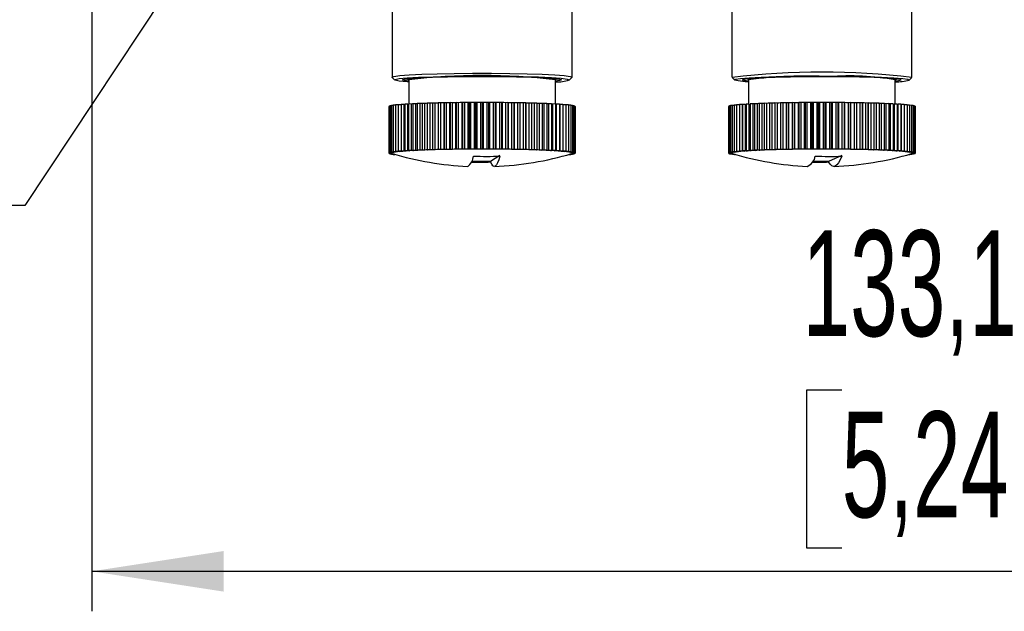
# Model space of a CAD drawing. Header units: millimetres. Extents: x 0 to 210, y 0 to 148.
# Tile 23 of 52: x 108.51 to 120.82, y 35.58 to 42.98. Entities that reach past the tile are written whole.
import ezdxf

# ---------------------------------------------------------------- set-up
doc = ezdxf.new("R2010")
doc.units = ezdxf.units.MM
doc.header["$LTSCALE"] = 0.5
doc.layers.add('FORMAT', color=7, linetype='Continuous')
doc.styles.add('SLDTEXTSTYLE0', font='TXT', dxfattribs={"width": 0.605})
doc.dimstyles.new('SLDDIMSTYLE10', dxfattribs={"dimtxt": 1.284159, "dimasz": 1.651, "dimexe": 0, "dimexo": 0.0625, "dimgap": 0.32104, "dimtad": 0, "dimtih": 1, "dimtoh": 1, "dimdec": 1, "dimlfac": 6, "dimrnd": 1e-09, "dimzin": 12, "dimdsep": 46, "dimtxsty": 'SLDTEXTSTYLE0', "dimblk1": 'NONE', "dimsah": 1, "dimcen": 0, "dimadec": 0, "dimazin": 3, "dimtfac": 1, "dimtdec": 1, "dimtmove": 0, "dimatfit": 3, "dimldrblk": 'NONE', "dimfxl": 0, "dimfrac": 2, "dimtolj": 1, "dimtzin": 12, "dimarcsym": 0})
doc.dimstyles.new('SLDDIMSTYLE3', dxfattribs={"dimtxt": 1.284159, "dimasz": 1.651, "dimexe": 0, "dimexo": 0.0625, "dimgap": 0.32104, "dimtad": 1, "dimdec": 1, "dimlfac": 6, "dimrnd": 1e-09, "dimzin": 12, "dimdsep": 46, "dimtxsty": 'SLDTEXTSTYLE0', "dimsah": 1, "dimcen": 0.09, "dimadec": 0, "dimazin": 3, "dimtfac": 1, "dimtdec": 1, "dimtofl": 0, "dimtmove": 0, "dimatfit": 3, "dimfxl": 0, "dimfrac": 2, "dimtolj": 1, "dimtzin": 12, "dimarcsym": 0})

# ---------------------------------------------------------------- blocks, each defined once
blk = doc.blocks.new('_D_17')
at = {"layer": 'FORMAT'}
for p, q in [((109.412, 47.037), (109.412, 35.58)), ((131.593, 46.642), (131.593, 35.58)), ((118.788, 38.346), (118.347, 38.346)), ((118.347, 38.346), (118.347, 36.374)), ((122.217, 38.346), (122.658, 38.346)), ((122.658, 38.346), (122.658, 36.374)), ((118.347, 36.374), (118.788, 36.374)), ((122.658, 36.374), (122.217, 36.374)), ((109.412, 36.08), (131.593, 36.08))]:
    blk.add_line(p, q, dxfattribs=at)
for points in [[(109.412, 36.08), (111.063, 35.826), (111.063, 36.334)], [(131.593, 36.08), (129.942, 36.334), (129.942, 35.826)]]:
    blk.add_solid(points, dxfattribs=at)
at = {"layer": 'FORMAT', "char_height": 1.3229, "attachment_point": 1, "style": 'SLDTEXTSTYLE0'}
for s, insert in [('133,1', (118.298, 40.345)), ('5,24', (118.788, 38.079))]:
    blk.add_mtext(s, dxfattribs=dict(at, insert=insert))
blk = doc.blocks.new('SW_SYMBOL_HOLE_DEPTH')
at = {"layer": 'FORMAT', "color": 0}
for p, q in [((0, 437.5), (400, 437.5)), ((200, 437.5), (200, 37.5)), ((50, 277.5), (200, 37.5)), ((350, 277.5), (200, 37.5))]:
    blk.add_line(p, q, dxfattribs=at)
blk = doc.blocks.new('_D_20')
at = {"layer": 'FORMAT'}
for p, q in [((113.972, 48.795), (113.585, 48.212)), ((113.585, 48.212), (108.577, 40.657)), ((108.577, 40.657), (91.015, 40.657))]:
    blk.add_line(p, q, dxfattribs=at)
blk.add_solid([(113.585, 48.212), (112.461, 46.976), (112.885, 46.695)], dxfattribs=at)
at = {"layer": 'FORMAT', "xscale": 0.003410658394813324, "yscale": 0.003410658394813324, "zscale": 0.003410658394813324}
blk.add_blockref('SW_SYMBOL_HOLE_DEPTH', (99.149, 40.849), dxfattribs=at)
at = {"layer": 'FORMAT', "char_height": 1.3229, "attachment_point": 1, "style": 'SLDTEXTSTYLE0'}
for s, insert in [('10 [0.39]', (100.924, 42.363)), ('4xM5x0.8', (91.015, 42.363))]:
    blk.add_mtext(s, dxfattribs=dict(at, insert=insert))
blk = doc.blocks.new('_None')

msp = doc.modelspace()

# ---------------------------------------------------------------- linework, layer by layer
at = {"color": 7, "linetype": 'Continuous', "lineweight": 25}
for p, q in [((113.166053, 43.475826), (113.166053, 42.260317)), ((115.416053, 42.260317), (115.416053, 43.475826)), ((117.416053, 43.475826), (117.416053, 42.260317)), ((119.666053, 42.260317), (119.666053, 43.475826)), ((113.167126, 42.258175), (113.200428, 42.224937)), ((113.358582, 42.241917), (113.374387, 42.226142)), ((113.374387, 42.227016), (113.374387, 41.925325)), ((115.20772, 42.226142), (115.223525, 42.241917)), ((115.20772, 41.925302), (115.20772, 42.227016)), ((115.381679, 42.224937), (115.414981, 42.258175)), ((115.416053, 42.260317), (115.414981, 42.258175)), ((117.417126, 42.258175), (117.450428, 42.224937)), ((117.608582, 42.241917), (117.624387, 42.226142)), ((117.624387, 42.227016), (117.624387, 41.923549)), ((119.45772, 42.226142), (119.473525, 42.241917)), ((119.45772, 41.924026), (119.45772, 42.227016)), ((119.631679, 42.224937), (119.664981, 42.258175)), ((113.125087, 41.892237), (113.125087, 41.309459)), ((113.125108, 41.892237), (113.125087, 41.892237)), ((113.13081, 41.895921), (113.125108, 41.895789)), ((113.125108, 41.895789), (113.125108, 41.313011)), ((113.142164, 41.899552), (113.13081, 41.899332)), ((113.13081, 41.899332), (113.13081, 41.316554)), ((113.159115, 41.903118), (113.142164, 41.902849)), ((113.142164, 41.902849), (113.142164, 41.320071)), ((113.181581, 41.906604), (113.159115, 41.906324)), ((113.159115, 41.906324), (113.159115, 41.323545)), ((113.209452, 41.909996), (113.181581, 41.909738)), ((113.181581, 41.909738), (113.181581, 41.32696)), ((113.242593, 41.913278), (113.209452, 41.913075)), ((113.209452, 41.913075), (113.209452, 41.330297)), ((113.280842, 41.916436), (113.242593, 41.91632)), ((113.242593, 41.91632), (113.242593, 41.333542)), ((113.280842, 41.919456), (113.280842, 41.336677)), ((113.319523, 41.919455), (113.280842, 41.919456)), ((113.319523, 41.336677), (113.319523, 41.919455)), ((113.324012, 41.922467), (113.324012, 41.339689)), ((113.362598, 41.922349), (113.324012, 41.922467)), ((113.362598, 41.339571), (113.362598, 41.922349)), ((113.371894, 41.925341), (113.371894, 41.342562)), ((113.410197, 41.925105), (113.371894, 41.925341)), ((113.410197, 41.342327), (113.410197, 41.925105)), ((113.424254, 41.928061), (113.424254, 41.345283)), ((113.462087, 41.92771), (113.424254, 41.928061)), ((113.462087, 41.344932), (113.462087, 41.92771)), ((113.480837, 41.930615), (113.480837, 41.347837)), ((113.518016, 41.93015), (113.480837, 41.930615)), ((113.518016, 41.347372), (113.518016, 41.93015)), ((113.541367, 41.932991), (113.541367, 41.350213)), ((113.577711, 41.932414), (113.541367, 41.932991)), ((113.577711, 41.349636), (113.577711, 41.932414)), ((113.605549, 41.935178), (113.605549, 41.352399)), ((113.640881, 41.934491), (113.605549, 41.935178)), ((113.640881, 41.351713), (113.640881, 41.934491)), ((113.673071, 41.937163), (113.673071, 41.354385)), ((113.707219, 41.936371), (113.673071, 41.937163)), ((113.707219, 41.353592), (113.707219, 41.936371)), ((113.743604, 41.938938), (113.742244, 41.937252)), ((113.742244, 41.937252), (113.742244, 41.354474)), ((113.743604, 41.938938), (113.743604, 41.35616)), ((113.776402, 41.938044), (113.743604, 41.938938)), ((113.776402, 41.355266), (113.776402, 41.938044)), ((113.816804, 41.940495), (113.812751, 41.938817)), ((113.812751, 41.938817), (113.812751, 41.356039)), ((113.816804, 41.940495), (113.816804, 41.357716)), ((113.848091, 41.939503), (113.816804, 41.940495)), ((113.848091, 41.356724), (113.848091, 41.939503)), ((113.892315, 41.941824), (113.885588, 41.940163)), ((113.885588, 41.940163), (113.885588, 41.357385)), ((113.892315, 41.941824), (113.892315, 41.359046)), ((113.921939, 41.940739), (113.892315, 41.941824)), ((113.921939, 41.357961), (113.921939, 41.940739)), ((113.969768, 41.942921), (113.9604, 41.941284)), ((113.9604, 41.941284), (113.9604, 41.358506)), ((113.969768, 41.942921), (113.969768, 41.360143)), ((113.997585, 41.941749), (113.969768, 41.942921)), ((113.997585, 41.358971), (113.997585, 41.941749)), ((114.048786, 41.94378), (114.036824, 41.942175)), ((114.036824, 41.942175), (114.036824, 41.359397)), ((114.048786, 41.94378), (114.048786, 41.361001)), ((114.074661, 41.942525), (114.048786, 41.94378)), ((114.074661, 41.359747), (114.074661, 41.942525)), ((114.128985, 41.944395), (114.114485, 41.942831)), ((114.114485, 41.942831), (114.114485, 41.360053)), ((114.128985, 41.944395), (114.128985, 41.361617)), ((114.152791, 41.943066), (114.128985, 41.944395)), ((114.152791, 41.360287), (114.152791, 41.943066)), ((114.209973, 41.944766), (114.193008, 41.94325)), ((114.193008, 41.94325), (114.193008, 41.360471)), ((114.209973, 41.944766), (114.209973, 41.361988)), ((114.231595, 41.943367), (114.209973, 41.944766)), ((114.231595, 41.360589), (114.231595, 41.943367)), ((114.291356, 41.944889), (114.272007, 41.943428)), ((114.272007, 41.943428), (114.272007, 41.36065)), ((114.291356, 41.944889), (114.291356, 41.362111)), ((114.310688, 41.943427), (114.291356, 41.944889)), ((114.310688, 41.360649), (114.310688, 41.943427)), ((114.372738, 41.944764), (114.3511, 41.943365)), ((114.3511, 41.943365), (114.3511, 41.360587)), ((114.372738, 41.944764), (114.372738, 41.361986)), ((114.389686, 41.943247), (114.372738, 41.944764)), ((114.389686, 41.360469), (114.389686, 41.943247)), ((114.453722, 41.944392), (114.4299, 41.943062)), ((114.4299, 41.943062), (114.4299, 41.360284)), ((114.453722, 41.944392), (114.453722, 41.361614)), ((114.468203, 41.942827), (114.453722, 41.944392)), ((114.468203, 41.360049), (114.468203, 41.942827)), ((114.533913, 41.943774), (114.508023, 41.94252)), ((114.508023, 41.94252), (114.508023, 41.359742)), ((114.533913, 41.943774), (114.533913, 41.360996)), ((114.545857, 41.942169), (114.533913, 41.943774)), ((114.545857, 41.359391), (114.545857, 41.942169)), ((114.612921, 41.942914), (114.58509, 41.941742)), ((114.58509, 41.941742), (114.58509, 41.358964)), ((114.612921, 41.942914), (114.612921, 41.360136)), ((114.622269, 41.941277), (114.612921, 41.942914)), ((114.622269, 41.358498), (114.622269, 41.941277)), ((114.690362, 41.941815), (114.660724, 41.940731)), ((114.660724, 41.940731), (114.660724, 41.357953)), ((114.690362, 41.941815), (114.690362, 41.359037)), ((114.697068, 41.940154), (114.690362, 41.941815)), ((114.697068, 41.357376), (114.697068, 41.940154)), ((114.765856, 41.940484), (114.734557, 41.939492)), ((114.734557, 41.939492), (114.734557, 41.356714)), ((114.765856, 41.940484), (114.765856, 41.357706)), ((114.769889, 41.938806), (114.765856, 41.940484)), ((114.769889, 41.356028), (114.769889, 41.938806)), ((114.839038, 41.938926), (114.806229, 41.938032)), ((114.806229, 41.938032), (114.806229, 41.355254)), ((114.839038, 41.938926), (114.839038, 41.356148)), ((114.840378, 41.93724), (114.839038, 41.938926)), ((114.840378, 41.354462), (114.840378, 41.93724)), ((114.909549, 41.937149), (114.875392, 41.936357)), ((114.875392, 41.936357), (114.875392, 41.353579)), ((114.909549, 41.937149), (114.909549, 41.354371)), ((114.977048, 41.935162), (114.941707, 41.934476)), ((114.941707, 41.934476), (114.941707, 41.351698)), ((114.977048, 41.935162), (114.977048, 41.352384)), ((115.041204, 41.932975), (115.004853, 41.932398)), ((115.004853, 41.932398), (115.004853, 41.34962)), ((115.041204, 41.932975), (115.041204, 41.350196)), ((115.101706, 41.930597), (115.064521, 41.930132)), ((115.064521, 41.930132), (115.064521, 41.347354)), ((115.101706, 41.930597), (115.101706, 41.347819)), ((115.158258, 41.928041), (115.120421, 41.927691)), ((115.120421, 41.927691), (115.120421, 41.344913)), ((115.158258, 41.928041), (115.158258, 41.345263)), ((115.210586, 41.92532), (115.17228, 41.925085)), ((115.17228, 41.925085), (115.17228, 41.342307)), ((115.210586, 41.92532), (115.210586, 41.342542)), ((115.258433, 41.922446), (115.219846, 41.922328)), ((115.219846, 41.922328), (115.219846, 41.33955)), ((115.258433, 41.922446), (115.258433, 41.339667)), ((115.262887, 41.919433), (115.262887, 41.336655)), ((115.301568, 41.919433), (115.262887, 41.919433)), ((115.301568, 41.919433), (115.301568, 41.336655)), ((115.339779, 41.916296), (115.301568, 41.916413)), ((115.339779, 41.916296), (115.339779, 41.333518)), ((115.372881, 41.913051), (115.339779, 41.913254)), ((115.372881, 41.913051), (115.372881, 41.330273)), ((115.400713, 41.909713), (115.372881, 41.909971)), ((115.400713, 41.909713), (115.400713, 41.326935)), ((115.423138, 41.906298), (115.400713, 41.906579)), ((115.423138, 41.906298), (115.423138, 41.32352)), ((115.440048, 41.902823), (115.423138, 41.903092)), ((115.440048, 41.902823), (115.440048, 41.320045)), ((115.451361, 41.899306), (115.440048, 41.899526)), ((115.451361, 41.899306), (115.451361, 41.316528)), ((115.45702, 41.895762), (115.451361, 41.895894)), ((115.45702, 41.895762), (115.45702, 41.312984)), ((117.376796, 41.893779), (117.374405, 41.893718)), ((117.374405, 41.893718), (117.374405, 41.31094)), ((117.384859, 41.897442), (117.376796, 41.897268)), ((117.376796, 41.897268), (117.376796, 41.31449)), ((117.398555, 41.901048), (117.384859, 41.900803)), ((117.384859, 41.900803), (117.384859, 41.318025)), ((117.417817, 41.904582), (117.398555, 41.904304)), ((117.398555, 41.904304), (117.398555, 41.321526)), ((117.442552, 41.908031), (117.417817, 41.907755)), ((117.417817, 41.907755), (117.417817, 41.324977)), ((117.472638, 41.911378), (117.442552, 41.91114)), ((117.442552, 41.91114), (117.442552, 41.328361)), ((117.50793, 41.914611), (117.472638, 41.91444)), ((117.472638, 41.91444), (117.472638, 41.331662)), ((117.546579, 41.91771), (117.50793, 41.917641)), ((117.50793, 41.917641), (117.50793, 41.334863)), ((117.546579, 41.334931), (117.546579, 41.91771)), ((117.548255, 41.920727), (117.548255, 41.337949)), ((117.586919, 41.920678), (117.548255, 41.920727)), ((117.586919, 41.3379), (117.586919, 41.920678)), ((117.593416, 41.923683), (117.593416, 41.340905)), ((117.631907, 41.923516), (117.593416, 41.923683)), ((117.631907, 41.340738), (117.631907, 41.923516)), ((117.643195, 41.926494), (117.643195, 41.343716)), ((117.681324, 41.92621), (117.643195, 41.926494)), ((117.681324, 41.343432), (117.681324, 41.92621)), ((117.697348, 41.929147), (117.697348, 41.346369)), ((117.73493, 41.928748), (117.697348, 41.929147)), ((117.73493, 41.34597), (117.73493, 41.928748)), ((117.755611, 41.931628), (117.755611, 41.34885)), ((117.792464, 41.931116), (117.755611, 41.931628)), ((117.792464, 41.348338), (117.792464, 41.931116)), ((117.817701, 41.933927), (117.817701, 41.351149)), ((117.853644, 41.933303), (117.817701, 41.933927)), ((117.853644, 41.350525), (117.853644, 41.933303)), ((117.883314, 41.93603), (117.883314, 41.353252)), ((117.918174, 41.935299), (117.883314, 41.93603)), ((117.918174, 41.352521), (117.918174, 41.935299)), ((117.952133, 41.937929), (117.952133, 41.355151)), ((117.985738, 41.937094), (117.952133, 41.937929)), ((117.985738, 41.354316), (117.985738, 41.937094)), ((118.02382, 41.939614), (118.021336, 41.937931)), ((118.021336, 41.937931), (118.021336, 41.355152)), ((118.02382, 41.939614), (118.02382, 41.356836)), ((118.056007, 41.938679), (118.02382, 41.939614)), ((118.056007, 41.3559), (118.056007, 41.938679)), ((118.098028, 41.941077), (118.092857, 41.939405)), ((118.092857, 41.939405), (118.092857, 41.356627)), ((118.098028, 41.941077), (118.098028, 41.358299)), ((118.12864, 41.940046), (118.098028, 41.941077)), ((118.12864, 41.357267), (118.12864, 41.940046)), ((118.174393, 41.94231), (118.166561, 41.940658)), ((118.166561, 41.940658), (118.166561, 41.35788)), ((118.174393, 41.94231), (118.174393, 41.359532)), ((118.203282, 41.941188), (118.174393, 41.94231)), ((118.203282, 41.35841), (118.203282, 41.941188)), ((118.252545, 41.943308), (118.24209, 41.941684)), ((118.24209, 41.941684), (118.24209, 41.358906)), ((118.252545, 41.943308), (118.252545, 41.36053)), ((118.279569, 41.942101), (118.252545, 41.943308)), ((118.279569, 41.359323), (118.279569, 41.942101)), ((118.332103, 41.944066), (118.319075, 41.942477)), ((118.319075, 41.942477), (118.319075, 41.359699)), ((118.332103, 41.944066), (118.332103, 41.361288)), ((118.35713, 41.94278), (118.332103, 41.944066)), ((118.35713, 41.360001), (118.35713, 41.94278)), ((118.412679, 41.94458), (118.397142, 41.943035)), ((118.397142, 41.943035), (118.397142, 41.360257)), ((118.412679, 41.94458), (118.412679, 41.361802)), ((118.435588, 41.94322), (118.412679, 41.94458)), ((118.435588, 41.360442), (118.435588, 41.94322)), ((118.49388, 41.944847), (118.47591, 41.943353)), ((118.47591, 41.943353), (118.47591, 41.360575)), ((118.49388, 41.944847), (118.49388, 41.362069)), ((118.514559, 41.943421), (118.49388, 41.944847)), ((118.514559, 41.360643), (118.514559, 41.943421)), ((118.575311, 41.944867), (118.554995, 41.943431)), ((118.554995, 41.943431), (118.554995, 41.360653)), ((118.575311, 41.944867), (118.575311, 41.362089)), ((118.593659, 41.943382), (118.575311, 41.944867)), ((118.593659, 41.360603), (118.593659, 41.943382)), ((118.656575, 41.944639), (118.634013, 41.943268)), ((118.634013, 41.943268), (118.634013, 41.36049)), ((118.656575, 41.944639), (118.656575, 41.361861)), ((118.672503, 41.943101), (118.656575, 41.944639)), ((118.672503, 41.360323), (118.672503, 41.943101)), ((118.737276, 41.944164), (118.712577, 41.942865)), ((118.712577, 41.942865), (118.712577, 41.360087)), ((118.737276, 41.944164), (118.737276, 41.361386)), ((118.750707, 41.942582), (118.737276, 41.944164)), ((118.750707, 41.359804), (118.750707, 41.942582)), ((118.817021, 41.943445), (118.790306, 41.942224)), ((118.790306, 41.942224), (118.790306, 41.359446)), ((118.817021, 41.943445), (118.817021, 41.360667)), ((118.827889, 41.941825), (118.817021, 41.943445)), ((118.827889, 41.359047), (118.827889, 41.941825)), ((118.895422, 41.942484), (118.86682, 41.941349)), ((118.86682, 41.941349), (118.86682, 41.35857)), ((118.895422, 41.942484), (118.895422, 41.359706)), ((118.903674, 41.940836), (118.895422, 41.942484)), ((118.903674, 41.358058), (118.903674, 41.940836)), ((118.972096, 41.941288), (118.941748, 41.940242)), ((118.941748, 41.940242), (118.941748, 41.357464)), ((118.972096, 41.941288), (118.972096, 41.35851)), ((118.977692, 41.939619), (118.972096, 41.941288)), ((118.977692, 41.356841), (118.977692, 41.939619)), ((119.046671, 41.939861), (119.014723, 41.93891)), ((119.014723, 41.93891), (119.014723, 41.356132)), ((119.046671, 41.939861), (119.046671, 41.357083)), ((119.049582, 41.938179), (119.046671, 41.939861)), ((119.049582, 41.355401), (119.049582, 41.938179)), ((119.118782, 41.938211), (119.085391, 41.93736)), ((119.085391, 41.93736), (119.085391, 41.354581)), ((119.118782, 41.938211), (119.118782, 41.355433)), ((119.118996, 41.936524), (119.118782, 41.938211)), ((119.118996, 41.353746), (119.118996, 41.936524)), ((119.188078, 41.936346), (119.153406, 41.935598)), ((119.153406, 41.935598), (119.153406, 41.35282)), ((119.188078, 41.936346), (119.188078, 41.353568)), ((119.254222, 41.934274), (119.218439, 41.933633)), ((119.218439, 41.933633), (119.218439, 41.350855)), ((119.254222, 41.934274), (119.254222, 41.351496)), ((119.316892, 41.932006), (119.280171, 41.931475)), ((119.280171, 41.931475), (119.280171, 41.348697)), ((119.316892, 41.932006), (119.316892, 41.349228)), ((119.375781, 41.929552), (119.338302, 41.929135)), ((119.338302, 41.929135), (119.338302, 41.346357)), ((119.375781, 41.929552), (119.375781, 41.346774)), ((119.430605, 41.926926), (119.392549, 41.926624)), ((119.392549, 41.926624), (119.392549, 41.343846)), ((119.430605, 41.926926), (119.430605, 41.344148)), ((119.481094, 41.924139), (119.442648, 41.923953)), ((119.442648, 41.923953), (119.442648, 41.341175)), ((119.481094, 41.924139), (119.481094, 41.341361)), ((119.527003, 41.921205), (119.488354, 41.921137)), ((119.488354, 41.921137), (119.488354, 41.338359)), ((119.527003, 41.921205), (119.527003, 41.338427)), ((119.529446, 41.918189), (119.529446, 41.335411)), ((119.568109, 41.918139), (119.529446, 41.918189)), ((119.568109, 41.918139), (119.568109, 41.335361)), ((119.604212, 41.914955), (119.568109, 41.915112)), ((119.604212, 41.914955), (119.604212, 41.332177)), ((119.635135, 41.911669), (119.604212, 41.911899)), ((119.635135, 41.911669), (119.635135, 41.328891)), ((119.660727, 41.908297), (119.635135, 41.908569)), ((119.660727, 41.908297), (119.660727, 41.325519)), ((119.680865, 41.904856), (119.660727, 41.905136)), ((119.680865, 41.904856), (119.680865, 41.322077)), ((119.695449, 41.901361), (119.680865, 41.901614)), ((119.695449, 41.901361), (119.695449, 41.318583)), ((119.70441, 41.897831), (119.695449, 41.898018)), ((119.70441, 41.897831), (119.70441, 41.315052)), ((119.707702, 41.894281), (119.70441, 41.894363)), ((119.707702, 41.894281), (119.707702, 41.311503)), ((113.969768, 41.360143), (113.9604, 41.358506)), ((113.997585, 41.358971), (113.969768, 41.360143)), ((114.048786, 41.361001), (114.036824, 41.359397)), ((114.074661, 41.359747), (114.048786, 41.361001)), ((114.128985, 41.361617), (114.114485, 41.360053)), ((114.152791, 41.360287), (114.128985, 41.361617)), ((114.209973, 41.361988), (114.193008, 41.360471)), ((114.231595, 41.360589), (114.209973, 41.361988)), ((114.291356, 41.362111), (114.272007, 41.36065)), ((114.310688, 41.360649), (114.291356, 41.362111)), ((114.372738, 41.361986), (114.3511, 41.360587)), ((114.389686, 41.360469), (114.372738, 41.361986)), ((114.453722, 41.361614), (114.4299, 41.360284)), ((114.468203, 41.360049), (114.453722, 41.361614)), ((114.533913, 41.360996), (114.508023, 41.359742)), ((114.545857, 41.359391), (114.533913, 41.360996)), ((114.612921, 41.360136), (114.58509, 41.358964)), ((114.622269, 41.358498), (114.612921, 41.360136)), ((118.252545, 41.36053), (118.24209, 41.358906)), ((118.279569, 41.359323), (118.252545, 41.36053)), ((118.332103, 41.361288), (118.319075, 41.359699)), ((118.35713, 41.360001), (118.332103, 41.361288)), ((118.412679, 41.361802), (118.397142, 41.360257)), ((118.435588, 41.360442), (118.412679, 41.361802)), ((118.49388, 41.362069), (118.47591, 41.360575)), ((118.514559, 41.360643), (118.49388, 41.362069)), ((118.575311, 41.362089), (118.554995, 41.360653)), ((118.593659, 41.360603), (118.575311, 41.362089)), ((118.656575, 41.361861), (118.634013, 41.36049)), ((118.672503, 41.360323), (118.656575, 41.361861)), ((118.737276, 41.361386), (118.712577, 41.360087)), ((118.750707, 41.359804), (118.737276, 41.361386)), ((118.817021, 41.360667), (118.790306, 41.359446)), ((118.827889, 41.359047), (118.817021, 41.360667)), ((118.895422, 41.359706), (118.86682, 41.35857)), ((118.903674, 41.358058), (118.895422, 41.359706)), ((113.157895, 41.310352), (113.125087, 41.309459)), ((113.125087, 41.309459), (113.159235, 41.308666)), ((113.159266, 41.313802), (113.125108, 41.313011)), ((113.125108, 41.313011), (113.157906, 41.312116)), ((113.130746, 41.309327), (113.130746, 41.305915)), ((113.162045, 41.306907), (113.130746, 41.305915)), ((113.130746, 41.305915), (113.166079, 41.305229)), ((113.16615, 41.31724), (113.13081, 41.316554)), ((113.13081, 41.316554), (113.162097, 41.315562)), ((113.142059, 41.305695), (113.142059, 41.302398)), ((113.171631, 41.303479), (113.142059, 41.302398)), ((113.142059, 41.302398), (113.177174, 41.30184)), ((113.178515, 41.320648), (113.142164, 41.320071)), ((113.142164, 41.320071), (113.171788, 41.318986)), ((113.15772, 41.312121), (113.15772, 41.311221)), ((113.158969, 41.302129), (113.158969, 41.298923)), ((113.18357, 41.299959), (113.158969, 41.298923)), ((113.158969, 41.298923), (113.18837, 41.298555)), ((113.1963, 41.32401), (113.159115, 41.323545)), ((113.159115, 41.323545), (113.186933, 41.322373)), ((113.159266, 41.313802), (113.159266, 41.315652)), ((113.16615, 41.31724), (113.16615, 41.319193)), ((113.178515, 41.320648), (113.178515, 41.322728)), ((113.181394, 41.298642), (113.181394, 41.295508)), ((113.196359, 41.296233), (113.181394, 41.295508)), ((113.181394, 41.295508), (113.199445, 41.295341)), ((113.219419, 41.32731), (113.181581, 41.32696)), ((113.181581, 41.32696), (113.207456, 41.325705)), ((113.1963, 41.32401), (113.1963, 41.326246)), ((113.209226, 41.292532), (113.209226, 41.29217)), ((113.210284, 41.292229), (113.209226, 41.29217)), ((113.209226, 41.29217), (113.210519, 41.292162)), ((113.247758, 41.330532), (113.209452, 41.330297)), ((113.209452, 41.330297), (113.233259, 41.328967)), ((113.219419, 41.32731), (113.219419, 41.32974)), ((113.28118, 41.333659), (113.242593, 41.333542)), ((113.242593, 41.333542), (113.264215, 41.332143)), ((113.247758, 41.330532), (113.247758, 41.333207)), ((113.319523, 41.336677), (113.280842, 41.336677)), ((113.280842, 41.336677), (113.300174, 41.335216)), ((113.28118, 41.333659), (113.28118, 41.336652)), ((113.362598, 41.339571), (113.324012, 41.339689)), ((113.324012, 41.339689), (113.34096, 41.338173)), ((113.410197, 41.342327), (113.371894, 41.342562)), ((113.371894, 41.342562), (113.386375, 41.340998)), ((113.462087, 41.344932), (113.424254, 41.345283)), ((113.424254, 41.345283), (113.436197, 41.343678)), ((113.518016, 41.347372), (113.480837, 41.347837)), ((113.480837, 41.347837), (113.490184, 41.3462)), ((113.577711, 41.349636), (113.541367, 41.350213)), ((113.541367, 41.350213), (113.548074, 41.348552)), ((113.640881, 41.351713), (113.605549, 41.352399)), ((113.605549, 41.352399), (113.609582, 41.350721)), ((113.707219, 41.353592), (113.673071, 41.354385)), ((113.673071, 41.354385), (113.674411, 41.352699)), ((113.743604, 41.35616), (113.742244, 41.354474)), ((113.776402, 41.355266), (113.743604, 41.35616)), ((113.816804, 41.357716), (113.812751, 41.356039)), ((113.848091, 41.356724), (113.816804, 41.357716)), ((113.892315, 41.359046), (113.885588, 41.357385)), ((113.921939, 41.357961), (113.892315, 41.359046)), ((114.515657, 41.280369), (114.398965, 41.207849)), ((114.690362, 41.359037), (114.660724, 41.357953)), ((114.697068, 41.357376), (114.690362, 41.359037)), ((114.765856, 41.357706), (114.734557, 41.356714)), ((114.769889, 41.356028), (114.765856, 41.357706)), ((114.839038, 41.356148), (114.806229, 41.355254)), ((114.840378, 41.354462), (114.839038, 41.356148)), ((114.909549, 41.354371), (114.875392, 41.353579)), ((114.908189, 41.352685), (114.909549, 41.354371)), ((114.977048, 41.352384), (114.941707, 41.351698)), ((114.972995, 41.350706), (114.977048, 41.352384)), ((115.041204, 41.350196), (115.004853, 41.34962)), ((115.034478, 41.348535), (115.041204, 41.350196)), ((115.101706, 41.347819), (115.064521, 41.347354)), ((115.092339, 41.346182), (115.101706, 41.347819)), ((115.158258, 41.345263), (115.120421, 41.344913)), ((115.146296, 41.343659), (115.158258, 41.345263)), ((115.210586, 41.342542), (115.17228, 41.342307)), ((115.196086, 41.340977), (115.210586, 41.342542)), ((115.258433, 41.339667), (115.219846, 41.33955)), ((115.241468, 41.338151), (115.258433, 41.339667)), ((115.301568, 41.336655), (115.262887, 41.336655)), ((115.282219, 41.335194), (115.301568, 41.336655)), ((115.301194, 41.336626), (115.301194, 41.333636)), ((115.339779, 41.333518), (115.301194, 41.333636)), ((115.318141, 41.332119), (115.339779, 41.333518)), ((115.334579, 41.333182), (115.334579, 41.330508)), ((115.372881, 41.330273), (115.334579, 41.330508)), ((115.349059, 41.328943), (115.372881, 41.330273)), ((115.36288, 41.329715), (115.36288, 41.327286)), ((115.400713, 41.326935), (115.36288, 41.327286)), ((115.371505, 41.292139), (115.372654, 41.292146)), ((115.372654, 41.292146), (115.371714, 41.292198)), ((115.372654, 41.292467), (115.372654, 41.292146)), ((115.374823, 41.325681), (115.400713, 41.326935)), ((115.382579, 41.295317), (115.400526, 41.295483)), ((115.400526, 41.295483), (115.385649, 41.296204)), ((115.385959, 41.32622), (115.385959, 41.323985)), ((115.423138, 41.32352), (115.385959, 41.323985)), ((115.393655, 41.298531), (115.422992, 41.298897)), ((115.395307, 41.322348), (115.423138, 41.32352)), ((115.422992, 41.298897), (115.398445, 41.299932)), ((115.400526, 41.298617), (115.400526, 41.295483)), ((115.403704, 41.322702), (115.403704, 41.320623)), ((115.440048, 41.320045), (115.403704, 41.320623)), ((115.404849, 41.301815), (115.439943, 41.302372)), ((115.439943, 41.302372), (115.41039, 41.303454)), ((115.410411, 41.318961), (115.440048, 41.320045)), ((115.415957, 41.305203), (115.451297, 41.305889)), ((115.416028, 41.319167), (115.416028, 41.317214)), ((115.451361, 41.316528), (115.416028, 41.317214)), ((115.451297, 41.305889), (115.42001, 41.306881)), ((115.420061, 41.315536), (115.451361, 41.316528)), ((115.422841, 41.30864), (115.456999, 41.309432)), ((115.422872, 41.315625), (115.422872, 41.313777)), ((115.45702, 41.312984), (115.422872, 41.313777)), ((115.422992, 41.302103), (115.422992, 41.298897)), ((115.456999, 41.309432), (115.424201, 41.310327)), ((115.424212, 41.312091), (115.45702, 41.312984)), ((115.424387, 41.311221), (115.424387, 41.312095)), ((115.439943, 41.305669), (115.439943, 41.302372)), ((115.451297, 41.3093), (115.451297, 41.305889)), ((115.456999, 41.312984), (115.456999, 41.309432)), ((117.407795, 41.311791), (117.374405, 41.31094)), ((117.374405, 41.31094), (117.40801, 41.310104)), ((117.411467, 41.315238), (117.376796, 41.31449)), ((117.376796, 41.31449), (117.408983, 41.313554)), ((117.377697, 41.310858), (117.377697, 41.30739)), ((117.409645, 41.308342), (117.377697, 41.30739)), ((117.377697, 41.30739), (117.412557, 41.306659)), ((117.420642, 41.318665), (117.384859, 41.318025)), ((117.384859, 41.318025), (117.415471, 41.316993)), ((117.386658, 41.307202), (117.386658, 41.30386)), ((117.417006, 41.304906), (117.386658, 41.30386)), ((117.386658, 41.30386), (117.422601, 41.303237)), ((117.435276, 41.322056), (117.398555, 41.321526)), ((117.398555, 41.321526), (117.427443, 41.320404)), ((117.401242, 41.303607), (117.401242, 41.300365)), ((117.428502, 41.301448), (117.401242, 41.300365)), ((117.401242, 41.300365), (117.433723, 41.299914)), ((117.407795, 41.311791), (117.407795, 41.313589)), ((117.411467, 41.315238), (117.411467, 41.317128)), ((117.455297, 41.325394), (117.417817, 41.324977)), ((117.417817, 41.324977), (117.444841, 41.32377)), ((117.420642, 41.318665), (117.420642, 41.320668)), ((117.42138, 41.300085), (117.42138, 41.296924)), ((117.440907, 41.297816), (117.42138, 41.296924)), ((117.42138, 41.296924), (117.444834, 41.296675)), ((117.435276, 41.322056), (117.435276, 41.324197)), ((117.480607, 41.328664), (117.442552, 41.328361)), ((117.442552, 41.328361), (117.467579, 41.327075)), ((117.446972, 41.296055), (117.446972, 41.293552)), ((117.454318, 41.293938), (117.446972, 41.293552)), ((117.446972, 41.293552), (117.455895, 41.293485)), ((117.455297, 41.325394), (117.455297, 41.327706)), ((117.511084, 41.331848), (117.472638, 41.331662)), ((117.472638, 41.331662), (117.495547, 41.330303)), ((117.480607, 41.328664), (117.480607, 41.331189)), ((117.546579, 41.334931), (117.50793, 41.334863)), ((117.50793, 41.334863), (117.528609, 41.333437)), ((117.511084, 41.331848), (117.511084, 41.334646)), ((117.586919, 41.3379), (117.548255, 41.337949)), ((117.548255, 41.337949), (117.566603, 41.336464)), ((117.631907, 41.340738), (117.593416, 41.340905)), ((117.593416, 41.340905), (117.609345, 41.339367)), ((117.643195, 41.343716), (117.656626, 41.342134)), ((117.681324, 41.343432), (117.643195, 41.343716)), ((117.73493, 41.34597), (117.697348, 41.346369)), ((117.697348, 41.346369), (117.708215, 41.34475)), ((117.755611, 41.34885), (117.763862, 41.347202)), ((117.792464, 41.348338), (117.755611, 41.34885)), ((117.853644, 41.350525), (117.817701, 41.351149)), ((117.817701, 41.351149), (117.823296, 41.349479)), ((117.918174, 41.352521), (117.883314, 41.353252)), ((117.883314, 41.353252), (117.886226, 41.35157)), ((117.985738, 41.354316), (117.952133, 41.355151)), ((117.952133, 41.355151), (117.952347, 41.353464)), ((118.02382, 41.356836), (118.021336, 41.355152)), ((118.056007, 41.3559), (118.02382, 41.356836)), ((118.098028, 41.358299), (118.092857, 41.356627)), ((118.12864, 41.357267), (118.098028, 41.358299)), ((118.174393, 41.359532), (118.166561, 41.35788)), ((118.203282, 41.35841), (118.174393, 41.359532)), ((118.789416, 41.280069), (118.624386, 41.207727)), ((118.972096, 41.35851), (118.941748, 41.357464)), ((118.977692, 41.356841), (118.972096, 41.35851)), ((119.046671, 41.357083), (119.014723, 41.356132)), ((119.049582, 41.355401), (119.046671, 41.357083)), ((119.118782, 41.355433), (119.085391, 41.354581)), ((119.118996, 41.353746), (119.118782, 41.355433)), ((119.188078, 41.353568), (119.153406, 41.35282)), ((119.185593, 41.351884), (119.188078, 41.353568)), ((119.254222, 41.351496), (119.218439, 41.350855)), ((119.249051, 41.349824), (119.254222, 41.351496)), ((119.316892, 41.349228), (119.280171, 41.348697)), ((119.309059, 41.347575), (119.316892, 41.349228)), ((119.375781, 41.346774), (119.338302, 41.346357)), ((119.365326, 41.34515), (119.375781, 41.346774)), ((119.430605, 41.344148), (119.392549, 41.343846)), ((119.417577, 41.342559), (119.430605, 41.344148)), ((119.481094, 41.341361), (119.442648, 41.341175)), ((119.465557, 41.339816), (119.481094, 41.341361)), ((119.527003, 41.338427), (119.488354, 41.338359)), ((119.509033, 41.336933), (119.527003, 41.338427)), ((119.568109, 41.335361), (119.529446, 41.335411)), ((119.547794, 41.333925), (119.568109, 41.335361)), ((119.565721, 41.335192), (119.565721, 41.332344)), ((119.604212, 41.332177), (119.565721, 41.332344)), ((119.58165, 41.330807), (119.604212, 41.332177)), ((119.597005, 41.331739), (119.597005, 41.329175)), ((119.635135, 41.328891), (119.597005, 41.329175)), ((119.610436, 41.327593), (119.635135, 41.328891)), ((119.623144, 41.328261), (119.623144, 41.325918)), ((119.660727, 41.325519), (119.623144, 41.325918)), ((119.627968, 41.293989), (119.639555, 41.294081)), ((119.639555, 41.294081), (119.629997, 41.294573)), ((119.634012, 41.324299), (119.660727, 41.325519)), ((119.639029, 41.297184), (119.664289, 41.297466)), ((119.639555, 41.29719), (119.639555, 41.294081)), ((119.664289, 41.297466), (119.643228, 41.298406)), ((119.644012, 41.324756), (119.644012, 41.32259)), ((119.680865, 41.322077), (119.644012, 41.32259)), ((119.650159, 41.300435), (119.683552, 41.300917)), ((119.652263, 41.320942), (119.680865, 41.322077)), ((119.683552, 41.300917), (119.655498, 41.302006)), ((119.659505, 41.321229), (119.659505, 41.319206)), ((119.695449, 41.318583), (119.659505, 41.319206)), ((119.661465, 41.303778), (119.697248, 41.304418)), ((119.664289, 41.300639), (119.664289, 41.297466)), ((119.665101, 41.317537), (119.695449, 41.318583)), ((119.697248, 41.304418), (119.666636, 41.30545)), ((119.66955, 41.31769), (119.66955, 41.315784)), ((119.70441, 41.315052), (119.66955, 41.315784)), ((119.67064, 41.307205), (119.705311, 41.307953)), ((119.672462, 41.314101), (119.70441, 41.315052)), ((119.705311, 41.307953), (119.673124, 41.308889)), ((119.674097, 41.31415), (119.674097, 41.312339)), ((119.707702, 41.311503), (119.674097, 41.312339)), ((119.674311, 41.310652), (119.707702, 41.311503)), ((119.683552, 41.304173), (119.683552, 41.300917)), ((119.697248, 41.307779), (119.697248, 41.304418)), ((119.705311, 41.311442), (119.705311, 41.307953)), ((114.398965, 41.207849), (114.162263, 41.208574)), ((114.398965, 41.20068), (114.398965, 41.207849)), ((118.624386, 41.207727), (118.428113, 41.208579)), ((118.624386, 41.200559), (118.624386, 41.207727))]:
    msp.add_line(p, q, dxfattribs=at)
at = {"color": 7, "linetype": 'Continuous', "lineweight": 25, "flags": 128}
for points in [[(113.167126, 42.258175), (113.166053, 42.260317), (113.190637, 42.27052), (113.263315, 42.280277), (113.380909, 42.289161), (113.538282, 42.296785), (113.728553, 42.302815), (113.943409, 42.306987), (114.173459, 42.30912), (114.408648, 42.30912), (114.638698, 42.306987), (114.853553, 42.302815), (115.043825, 42.296785), (115.201198, 42.289161), (115.318792, 42.280277), (115.391469, 42.27052), (115.416053, 42.260317), (115.416053, 42.260317)], [(113.374387, 42.201156), (113.355651, 42.202466), (113.256532, 42.211811), (113.205786, 42.221867), (113.205786, 42.232164), (113.256532, 42.24222), (113.355651, 42.251565), (113.498508, 42.259762), (113.678424, 42.266428), (113.886986, 42.271251), (114.114441, 42.274006), (114.350155, 42.274564), (114.583105, 42.272898), (114.802399, 42.269087), (114.997783, 42.263308), (115.160122, 42.255833), (115.281823, 42.24701), (115.357198, 42.237252), (115.38272, 42.227016), (115.38272, 42.227016)], [(113.29797, 42.227016), (113.322869, 42.236655), (113.396316, 42.24581), (113.51463, 42.254024), (113.671876, 42.260883), (113.860171, 42.266044), (114.070072, 42.269247), (114.291053, 42.270333), (114.512035, 42.269247), (114.721936, 42.266044), (114.910231, 42.260883), (115.067477, 42.254024), (115.185791, 42.24581), (115.259238, 42.236655), (115.284137, 42.227016), (115.259238, 42.217377), (115.20772, 42.210352)], [(113.374387, 42.210352), (113.322869, 42.217377), (113.29797, 42.227016)], [(117.624387, 42.201156), (117.581992, 42.204269), (117.492312, 42.213794), (117.451671, 42.223937), (117.461967, 42.234224), (117.522721, 42.244174), (117.631091, 42.253322), (117.782009, 42.261239), (117.96842, 42.267556), (118.181606, 42.271978), (118.4116, 42.274297), (118.647647, 42.274406), (118.878709, 42.272298), (119.093984, 42.268074), (119.283403, 42.261929), (119.438112, 42.254152), (119.550874, 42.245106), (119.616419, 42.235214), (119.631681, 42.224939), (119.631681, 42.224939)], [(117.548915, 42.228905), (117.583429, 42.238488), (117.665963, 42.247495), (117.792377, 42.255475), (117.956333, 42.262029), (118.149609, 42.266826), (118.362514, 42.269627), (118.584371, 42.270292), (118.804057, 42.268787), (119.010554, 42.265187), (119.193509, 42.259672), (119.343746, 42.252521), (119.453734, 42.24409), (119.517956, 42.234803), (119.533192, 42.225126), (119.498678, 42.215544), (119.45772, 42.210352)], [(117.624387, 42.210352), (117.564151, 42.219228), (117.548915, 42.228905)], [(114.515657, 41.273201), (114.501217, 41.225281), (114.486651, 41.188331), (114.472002, 41.162456), (114.457311, 41.147731), (114.44262, 41.144196), (114.427971, 41.151863), (114.413405, 41.170709), (114.398965, 41.20068)], [(118.789416, 41.272901), (118.768994, 41.225003), (118.748395, 41.188075), (118.727678, 41.162223), (118.706901, 41.14752), (118.686125, 41.144008), (118.665407, 41.151697), (118.644808, 41.170565), (118.624386, 41.200559)]]:
    msp.add_lwpolyline(points, dxfattribs=at)
at = {"color": 7, "linetype": 'Continuous', "lineweight": 25}
for centre, radius, start, end in [((114.291053, 34.564213), 7.717436, 83.1783794, 96.8216206), ((115.217337, 42.741155), 0.540084, 268.9797729, 287.8314618), ((118.541063, 32.808736), 9.516045, 83.2170863, 96.7830176), ((118.33592, 36.98497), 5.290116, 86.793518, 97.7298515), ((118.883798, 38.905517), 3.370718, 80.1966509, 94.2871362), ((119.443946, 42.950043), 0.749014, 271.0537251, 284.5155824), ((113.782955, 35.001523), 6.933609, 92.8666226, 93.0817668), ((113.870386, 33.195511), 8.741739, 92.4927321, 92.6770782), ((113.952512, 31.244917), 10.694063, 92.1673853, 92.3285493), ((114.027398, 29.198385), 12.741966, 91.8790976, 92.0224936), ((114.093534, 27.111486), 14.829915, 91.6195078, 91.7491065), ((114.149888, 25.044454), 16.897716, 91.3823498, 91.5011471), ((114.195949, 23.059707), 18.882998, 91.1627994, 91.2731168), ((114.231733, 21.219254), 20.723799, 90.9570443, 91.0607281), ((114.257778, 19.582104), 22.361158, 90.7619909, 90.8605493), ((114.275106, 18.201792), 23.741579, 90.5750587, 90.6697587), ((114.28517, 17.124128), 24.81929, 90.3940309, 90.4859692), ((114.289779, 16.385265), 25.558168, 90.2169407, 90.3070983), ((114.291009, 16.010172), 25.933263, 90.0419815, 90.1312677), ((114.2911, 16.01158), 25.931855, 89.8674316, 89.956721), ((114.292347, 16.38944), 25.553992, 89.691585, 89.7817524), ((114.296989, 17.13093), 24.812488, 89.5126846, 89.6046397), ((114.307101, 18.210991), 23.732379, 89.3288511, 89.4235755), ((114.324489, 19.593393), 22.349867, 89.1379999, 89.2365915), ((114.350603, 21.232261), 20.710791, 88.9377413, 89.0414685), ((114.386462, 23.07401), 18.868692, 88.7252499, 88.835623), ((114.4326, 25.0596), 16.882566, 88.4970884, 88.6159568), ((114.48903, 27.127008), 14.814386, 88.248962, 88.3786513), ((114.555235, 29.213826), 12.726517, 87.9753612, 88.1188733), ((114.630181, 31.259842), 10.679126, 87.6690297, 87.830344), ((114.712354, 33.209531), 8.727705, 87.3201396, 87.5046833), ((114.799817, 35.014307), 6.920809, 86.9149687, 87.1303781), ((118.069914, 34.268867), 7.667197, 92.703922, 92.9051136), ((118.155393, 32.397189), 9.540828, 92.3519267, 92.5258298), ((118.234713, 30.400236), 11.539357, 92.0432188, 92.1964127), ((118.306107, 28.329797), 13.611029, 91.7677742, 91.9049993), ((118.368261, 26.243676), 15.698077, 91.5182042, 91.6429794), ((118.420355, 24.203329), 17.73909, 91.2889079, 91.4039184), ((118.462099, 22.271322), 19.671549, 91.075526, 91.1828751), ((118.493728, 20.508722), 21.434433, 90.8745755, 90.9759547), ((118.515988, 18.972546), 22.970771, 90.683198, 90.7800048), ((118.530088, 17.713367), 24.230029, 90.4989804, 90.5924033), ((118.53764, 16.773182), 25.170245, 90.3198224, 90.410904), ((118.540576, 16.183639), 25.759795, 90.1438338, 90.2335203), ((118.541054, 15.964705), 25.97873, 89.9692521, 90.0584341), ((118.541348, 16.123817), 25.819617, 89.7943703, 89.8839182), ((118.543746, 16.655569), 25.28786, 89.6174693, 89.7082683), ((118.55043, 17.54194), 24.401463, 89.4367503, 89.5297351), ((118.563374, 18.753057), 23.190277, 89.2502591, 89.3464541), ((118.584247, 20.248457), 21.69473, 89.0557977, 89.1563644), ((118.614327, 21.978796), 19.96413, 88.8508127, 88.9571104), ((118.654437, 23.887924), 18.05458, 88.6322482, 88.7459149), ((118.704895, 25.915247), 16.026627, 88.3963446, 88.5194087), ((118.765493, 27.998266), 13.942726, 88.1383522, 88.2733921), ((118.835497, 30.075176), 11.864635, 87.8521114, 88.0024923), ((118.913666, 32.087429), 9.850863, 87.5294162, 87.6996509), ((118.998302, 33.982132), 7.954268, 87.1590152, 87.3553363), ((114.280939, 17.039647), 24.320975, 90.4859587, 90.5751005), ((114.28517, 16.54135), 24.81929, 90.3940309, 90.4859692), ((114.288031, 16.127529), 25.233121, 90.3070845, 90.3940649), ((114.289779, 15.802487), 25.558168, 90.2169407, 90.3070983), ((114.290679, 15.568174), 25.792482, 90.13125, 90.2169682), ((114.291009, 15.427394), 25.933263, 90.0419815, 90.1312677), ((114.291053, 15.380532), 25.980125, 89.9566987, 90.0420037), ((114.2911, 15.428802), 25.931855, 89.8674316, 89.956721), ((114.291437, 15.570978), 25.789679, 89.7817248, 89.8674493), ((114.292347, 15.806662), 25.553992, 89.691585, 89.7817524), ((114.29411, 16.133041), 25.227609, 89.6046057, 89.6915988), ((114.296989, 16.548152), 24.812488, 89.5126846, 89.6046397), ((114.301243, 17.047681), 24.31294, 89.4235336, 89.5126951), ((118.530088, 17.130589), 24.230029, 90.4989804, 90.5924033), ((118.534567, 16.618184), 24.742454, 90.4108922, 90.4990188), ((118.53764, 16.190403), 25.170245, 90.3198224, 90.410904), ((118.539554, 15.850065), 25.510589, 90.233505, 90.3198535), ((118.540576, 15.600861), 25.759795, 90.1438338, 90.2335203), ((118.540981, 15.444099), 25.916558, 90.0584146, 90.143859), ((118.541054, 15.381927), 25.97873, 89.9692521, 90.0584341), ((118.54108, 15.41406), 25.946597, 89.8838939, 89.9692723), ((118.541348, 15.541039), 25.819617, 89.7943703, 89.8839182), ((118.542145, 15.760969), 25.599686, 89.7082382, 89.7943862), ((118.543746, 16.072791), 25.28786, 89.6174693, 89.7082683), ((118.546424, 16.473051), 24.887591, 89.529698, 89.6174817), ((118.55043, 16.959162), 24.401463, 89.4367503, 89.5297351), ((113.159982, 41.311222), 0.00226, 156.6926435, 202.6254101), ((113.162008, 41.312245), 0.004527, 204.7103994, 232.2323631), ((113.162069, 41.31015), 0.004605, 127.507219, 154.7178195), ((113.168166, 41.319806), 0.014278, 231.2808943, 244.6159337), ((113.168289, 41.302441), 0.014508, 115.2629308, 128.4563203), ((113.178369, 41.340456), 0.03731, 244.0541209, 250.7664098), ((113.178551, 41.281549), 0.037784, 109.1604668, 115.8163916), ((113.192565, 41.3805), 0.079796, 250.614285, 254.839161), ((113.192805, 41.241169), 0.080606, 105.1139284, 109.3104191), ((114.291053, 45.077633), 3.936667, 253.4507702, 267.3921687), ((113.210895, 41.17511), 0.149097, 102.5430567, 105.205961), ((113.232701, 41.07766), 0.248956, 100.5936459, 102.5712687), ((113.258007, 40.943285), 0.385693, 99.206258, 100.61894), ((113.286633, 40.767152), 0.564137, 98.068084, 99.2141591), ((113.318306, 40.54465), 0.788882, 97.2010777, 98.0776925), ((113.352799, 40.272073), 1.063633, 96.4530219, 97.2038936), ((113.389793, 39.94596), 1.391838, 95.8571514, 96.4574895), ((113.429019, 39.563932), 1.775874, 95.3248253, 95.8583182), ((113.470129, 39.12385), 2.217872, 94.8871754, 95.3272039), ((113.512825, 38.624809), 2.718736, 94.486092, 94.8877081), ((113.55674, 38.066101), 3.279167, 94.1484454, 94.4874865), ((113.601562, 37.448377), 3.898516, 93.8328786, 94.1487041), ((113.64692, 36.772406), 4.576006, 93.562261, 93.833757), ((113.692501, 36.040408), 5.309422, 93.3053463, 93.5623911), ((113.737946, 35.25461), 6.096533, 93.0817006, 93.3059309), ((113.782955, 34.418745), 6.933609, 92.8666226, 93.0817668), ((113.827192, 33.53641), 7.817052, 92.6770448, 92.867029), ((113.870386, 32.612733), 8.741739, 92.4927321, 92.6770782), ((113.912237, 31.652529), 9.702855, 92.328533, 92.4930246), ((113.952512, 30.662139), 10.694063, 92.1673853, 92.3285493), ((113.990961, 29.647391), 11.709539, 92.0224861, 92.1676019), ((114.027398, 28.615607), 12.741966, 91.8790976, 92.0224936), ((114.061632, 27.57337), 13.784765, 91.7491031, 91.8792619), ((114.093534, 26.528707), 14.829915, 91.6195078, 91.7491065), ((114.122974, 25.488668), 15.870371, 91.5011451, 91.6196348), ((114.149888, 24.461676), 16.897716, 91.3823498, 91.5011471), ((114.174213, 23.454932), 17.904754, 91.2731146, 91.3824495), ((114.195949, 22.476929), 18.882998, 91.1627994, 91.2731168), ((114.215101, 21.5347), 19.825422, 91.0607247, 91.1628787), ((114.231733, 20.636476), 20.723799, 90.9570443, 91.0607281), ((114.245918, 19.7888), 21.571594, 90.8605441, 90.957108), ((114.257778, 18.999326), 22.361158, 90.7619909, 90.8605493), ((114.267448, 18.273804), 23.086744, 90.6697511, 90.7620424), ((114.275106, 17.619014), 23.741579, 90.5750587, 90.6697587), ((114.016481, 41.281874), 0.166837, 304.9004796, 357.3699891), ((114.361121, 45.102384), 3.8323, 267.3381178, 272.3110562), ((114.291053, 45.077633), 3.936667, 272.2570054, 286.5492298), ((114.307101, 17.628213), 23.732379, 89.3288511, 89.4235755), ((114.314787, 18.284091), 23.076456, 89.2365399, 89.3288587), ((114.324489, 19.010615), 22.349867, 89.1379999, 89.2365915), ((114.336383, 19.800998), 21.559395, 89.0414048, 89.1380051), ((114.350603, 20.649483), 20.710791, 88.9377413, 89.0414685), ((114.367272, 21.54841), 19.811709, 88.8355436, 88.9377447), ((114.386462, 22.491232), 18.868692, 88.7252499, 88.835623), ((114.408236, 23.469714), 17.889968, 88.615857, 88.7252521), ((114.4326, 24.476821), 16.882566, 88.4970884, 88.6159568), ((114.459552, 25.504061), 15.854972, 88.3785241, 88.4970905), ((114.48903, 26.54423), 14.814386, 88.248962, 88.3786513), ((114.520967, 27.588908), 13.76922, 88.1187087, 88.2489655), ((114.555235, 28.631048), 12.726517, 87.9753612, 88.1188733), ((114.591704, 29.662626), 11.694294, 87.8301269, 87.9753689), ((114.630181, 30.677064), 10.679126, 87.6690297, 87.830344), ((114.670481, 31.667046), 9.688324, 87.5043901, 87.6690461), ((114.712354, 32.626752), 8.727705, 87.3201396, 87.5046833), ((114.755566, 33.549849), 7.803598, 87.1299707, 87.3201732), ((114.799817, 34.431528), 6.920809, 86.9149687, 87.1303781), ((114.844835, 35.266674), 6.084451, 86.6905082, 86.9150353), ((114.890284, 36.051697), 5.298113, 86.433684, 86.6910945), ((114.935864, 36.782876), 4.565514, 86.1619029, 86.4338147), ((114.981217, 37.457995), 3.888874, 85.8464369, 86.1627841), ((115.026027, 38.074845), 3.270398, 85.5070499, 85.8466969), ((115.069926, 38.632668), 2.710851, 85.1060549, 85.5084496), ((115.112601, 39.130825), 2.210869, 84.6656333, 85.1065906), ((115.153685, 39.570035), 1.769742, 84.1332973, 84.6680221), ((115.192881, 39.951214), 1.386553, 83.5326085, 84.1344713), ((115.22984, 40.276512), 1.059162, 82.7841155, 83.537099), ((115.264293, 40.548318), 0.785182, 81.907584, 82.7869513), ((115.295923, 40.770101), 0.561154, 80.7671197, 81.9172536), ((115.324502, 40.945578), 0.383365, 79.3566913, 80.7750877), ((115.349756, 41.079367), 0.247214, 77.3952848, 79.3821939), ((115.371509, 41.176308), 0.147862, 74.7460838, 77.4238007), ((115.389301, 41.381274), 0.080606, 285.1139284, 289.3104191), ((115.389542, 41.241942), 0.079796, 70.614285, 74.839161), ((115.403556, 41.340894), 0.037784, 289.1604668, 295.8163916), ((115.403738, 41.281987), 0.03731, 64.0541209, 70.7664098), ((115.413818, 41.320002), 0.014508, 295.2629308, 308.4563203), ((115.413941, 41.302636), 0.014278, 51.2808943, 64.6159337), ((115.420038, 41.312293), 0.004605, 307.507219, 334.7178195), ((115.420099, 41.310198), 0.004527, 24.7103994, 52.2323632), ((115.422125, 41.311221), 0.00226, 336.6926435, 22.6254101), ((117.410025, 41.311217), 0.002302, 165.5572846, 208.9166168), ((117.411444, 41.310615), 0.003833, 129.9451244, 162.1371657), ((117.412754, 41.312866), 0.00549, 210.2064889, 235.5003315), ((117.416965, 41.304451), 0.012107, 117.006146, 131.2456415), ((117.419574, 41.322166), 0.017021, 234.3122334, 245.6509998), ((117.426576, 41.286216), 0.03272, 109.8397913, 117.5010378), ((117.430462, 41.345581), 0.042843, 245.2957972, 251.6948186), ((117.44016, 41.249474), 0.071892, 105.7526447, 110.0849649), ((117.44529, 41.38949), 0.089188, 251.5107063, 255.2625363), ((118.541053, 45.077633), 3.936667, 253.4507702, 267.3128877), ((117.457636, 41.18813), 0.135676, 102.8581221, 105.8229328), ((117.478823, 41.096234), 0.229982, 100.9148259, 102.909181), ((117.503575, 40.968407), 0.360184, 99.3849758, 100.9308093), ((117.531651, 40.799469), 0.53144, 98.2605641, 99.4013606), ((117.56285, 40.585028), 0.748138, 97.3161616, 98.2655864), ((117.59688, 40.32093), 1.01442, 96.5817111, 97.3230062), ((117.633493, 40.004), 1.333457, 95.9378358, 96.5836329), ((117.672357, 39.63131), 1.708168, 95.4175108, 95.9412238), ((117.713189, 39.201083), 2.140329, 94.947284, 95.4183442), ((117.755632, 38.711765), 2.631483, 94.5565542, 94.9491689), ((117.79938, 38.163096), 3.181894, 94.1953189, 94.5569461), ((117.844063, 37.55498), 3.791649, 93.8887045, 94.1964602), ((117.889367, 36.888725), 4.459443, 93.6001473, 93.8888982), ((117.934924, 36.165715), 5.183887, 93.3510518, 93.6008841), ((117.980424, 35.38881), 5.962123, 93.1132263, 93.3511499), ((118.025518, 34.560824), 6.791336, 92.9050637, 93.1137262), ((118.069914, 33.686089), 7.667197, 92.703922, 92.9051136), ((118.113291, 32.768732), 8.585579, 92.5258049, 92.7042749), ((118.155393, 31.814411), 9.540828, 92.3519267, 92.5258298), ((118.195938, 30.828393), 10.527679, 92.1964008, 92.352184), ((118.234713, 29.817458), 11.539357, 92.0432188, 92.1964127), ((118.27149, 28.787783), 12.569689, 91.9049938, 92.0434113), ((118.306107, 27.747018), 13.611029, 91.7677742, 91.9049993), ((118.338398, 26.70198), 14.656567, 91.6429768, 91.7679215), ((118.368261, 25.660898), 15.698077, 91.5182042, 91.6429794), ((118.395592, 24.630924), 16.728413, 91.4039164, 91.5183188), ((118.420355, 23.620551), 17.73909, 91.2889079, 91.4039184), ((118.442515, 22.63695), 18.722941, 91.1828725, 91.2889984), ((118.462099, 21.688544), 19.671549, 91.075526, 91.1828751), ((118.47914, 20.782199), 20.578054, 90.9759506, 91.0755982), ((118.493728, 19.925944), 21.434433, 90.8745755, 90.9759547), ((118.505962, 19.126026), 22.234445, 90.7799986, 90.8746337), ((118.515988, 18.389768), 22.970771, 90.683198, 90.7800048), ((118.523964, 17.722511), 23.638076, 90.5923946, 90.6832452), ((118.291584, 41.300437), 0.168174, 292.704379, 351.0729701), ((118.640105, 45.083461), 3.813485, 267.2587218, 272.2439026), ((118.541053, 45.077633), 3.936667, 272.1897367, 286.5492298), ((118.556008, 17.52623), 23.834368, 89.3464084, 89.4367595), ((118.563374, 18.170279), 23.190277, 89.2502591, 89.3464541), ((118.572732, 18.885153), 22.475342, 89.1563081, 89.2502657), ((118.584247, 19.665679), 21.69473, 89.0557977, 89.1563644), ((118.598076, 20.504675), 20.855621, 88.9570406, 89.0558021), ((118.614327, 21.396018), 19.96413, 88.8508127, 88.9571104), ((118.633099, 22.33177), 19.028189, 88.7458277, 88.8508155), ((118.654437, 23.305145), 18.05458, 88.6322482, 88.7459149), ((118.678376, 24.30776), 17.05168, 88.5192984, 88.6322502), ((118.704895, 25.332469), 16.026627, 88.3963446, 88.5194087), ((118.733964, 26.370771), 14.987919, 88.2732508, 88.3963471), ((118.765493, 27.415488), 13.942726, 88.1383522, 88.2733921), ((118.79939, 28.458327), 12.899336, 88.002308, 88.1383571), ((118.835497, 29.492398), 11.864635, 87.8521114, 88.0024923), ((118.873662, 30.509938), 10.84638, 87.6994055, 87.8521219), ((118.913666, 31.50465), 9.850863, 87.5294162, 87.6996509), ((118.955304, 32.469598), 8.885018, 87.3550013, 87.5294384), ((118.998302, 33.399354), 7.954268, 87.1590152, 87.3553363), ((119.04241, 34.288067), 7.064461, 86.9558111, 87.1590599), ((119.087312, 35.131416), 6.219918, 86.7249801, 86.956283), ((119.132722, 35.924846), 5.425189, 86.4827005, 86.7250683), ((119.178293, 36.665328), 4.683307, 86.2039176, 86.4833913), ((119.223718, 37.349759), 3.99737, 85.9069879, 86.2040912), ((119.268631, 37.976523), 3.368998, 85.5599387, 85.9080486), ((119.312717, 38.544066), 2.799746, 85.1835674, 85.5602882), ((119.355606, 39.052244), 2.289761, 84.7349656, 85.1852993), ((119.39699, 39.501074), 1.839027, 84.2371397, 84.7357017), ((119.436509, 39.891881), 1.446227, 83.6284367, 84.2402058), ((119.473874, 40.226208), 1.109819, 82.9319341, 83.6301082), ((119.50875, 40.506773), 0.827095, 82.0500139, 82.9379974), ((119.540882, 40.736539), 0.595093, 80.996377, 82.0542797), ((119.56997, 40.919478), 0.409855, 79.5922122, 81.0104375), ((119.595806, 41.059804), 0.26717, 77.8006581, 79.6052835), ((119.61814, 41.162549), 0.162026, 75.2085628, 77.8423027), ((119.636817, 41.232953), 0.089188, 71.5107063, 75.2625363), ((119.641947, 41.372969), 0.071892, 285.7526447, 290.0849649), ((119.651645, 41.276862), 0.042843, 65.2957972, 71.6948186), ((119.655531, 41.336227), 0.03272, 289.8397913, 297.5010378), ((119.662532, 41.300276), 0.017021, 54.3122334, 65.6509998), ((119.665142, 41.317992), 0.012107, 297.006146, 311.2456415), ((119.669353, 41.309577), 0.00549, 30.2064889, 55.5003315), ((119.670663, 41.311827), 0.003833, 309.9451244, 342.1371657), ((119.672082, 41.311226), 0.002302, 345.5572846, 28.9166168), ((114.244435, 45.029455), 3.831892, 268.7105289, 272.3112072), ((118.475087, 45.01032), 3.812685, 269.2027786, 272.2441815)]:
    msp.add_arc(centre, radius, start, end, dxfattribs=at)

# ---------------------------------------------------------------- dimensions: what is measured, and where the dimension line sits
at = {"layer": 'FORMAT'}
dim = msp.add_diameter_dim_2p(p1=(113.971947, 48.795), p2=(113.58516, 48.211566), text='4xM5x0.8 {\\fGDT;x}10 [0.39]', dimstyle='SLDDIMSTYLE10', override={"dimpost": '<>'}, dxfattribs=at)
dim.commit()
dim.dimension.update_dxf_attribs({"geometry": '_D_20', "text_midpoint": (99.399384, 41.643442), "dimtype": 163})
dim = msp.add_linear_dim(base=(131.593246, 36.079748), p1=(109.411746, 47.037458), p2=(131.593246, 46.64162), dimstyle='SLDDIMSTYLE3', dxfattribs=at)
dim.commit()
dim.dimension.update_dxf_attribs({"geometry": '_D_17', "text_midpoint": (120.502496, 36.079748), "dimtype": 160})

doc.saveas('drawing.dxf')
